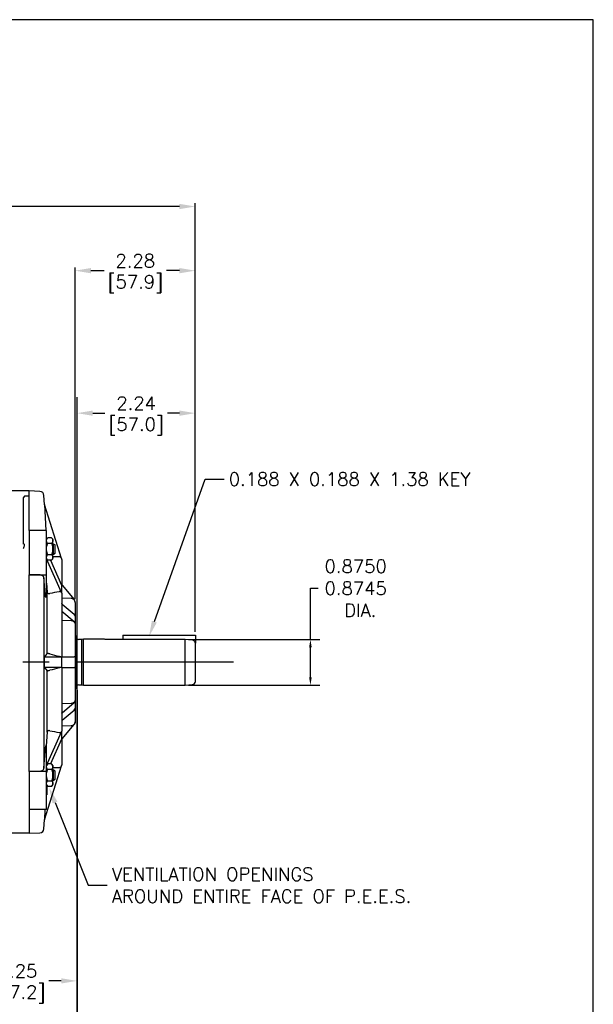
# Model space of a CAD drawing. Extents: x 897.4 to 937.4, y -8.5 to 19.5.
# Tile 14 of 14: x 926.5 to 937.4, y 0.8 to 19.5. Entities that reach past the tile are written whole.
import ezdxf
from ezdxf import colors
from ezdxf.entities.mleader import LeaderData, LeaderLine
from ezdxf.math import Vec2, Vec3

# ---------------------------------------------------------------- set-up
doc = ezdxf.new("R2010")
doc.units = 0
doc.header["$LTSCALE"] = 4
doc.header["$MEASUREMENT"] = 0
doc.linetypes.add('CENTER2', pattern=[1.125, 0.75, -0.125, 0.125, -0.125])
doc.layers.get('0').update_dxf_attribs({"linetype": 'CONTINUOUS'})
doc.layers.get('DEFPOINTS').update_dxf_attribs({"linetype": 'CONTINUOUS'})
for name, color, linetype in [('CENTER', 40, 'CENTER2'), ('DIMENSIONS', 140, 'CONTINUOUS'), ('TEXT', 140, 'CONTINUOUS'), ('TEXT @ 1', 140, 'CONTINUOUS')]:
    doc.layers.add(name, color=color, linetype=linetype)
doc.styles.get("Standard").update_dxf_attribs({"font": 'romans.shx'})
doc.dimstyles.new('DIMSTYLE_1', dxfattribs={"dimtxt": 0.1, "dimasz": 0.15, "dimexe": 0.18, "dimexo": 0.0625, "dimgap": 0.09, "dimtad": 0, "dimtih": 1, "dimtoh": 1, "dimdec": 3, "dimzin": 4, "dimdsep": 46, "dimtxsty": 'Standard', "dimcen": 0.09, "dimadec": 0, "dimazin": 0, "dimtp": 0.005, "dimtm": 0.005, "dimtfac": 1, "dimtdec": 3, "dimtofl": 0, "dimtmove": 0, "dimatfit": 3, "dimfxl": 0, "dimtolj": 1, "dimtzin": 4, "dimarcsym": 0})
doc.dimstyles.get("Standard").update_dxf_attribs({"dimtxt": 0.25, "dimasz": 0.3, "dimexe": 0.0625, "dimexo": 0.0625, "dimgap": 0.0625, "dimtad": 0, "dimtih": 1, "dimtoh": 1, "dimzin": 0, "dimdsep": 46, "dimtxsty": 'Standard', "dimcen": 0, "dimadec": 0, "dimazin": 0, "dimtfac": 1, "dimtofl": 0, "dimtmove": 0, "dimatfit": 3, "dimfxl": 0, "dimtolj": 1, "dimtzin": 0, "dimarcsym": 0})

# ---------------------------------------------------------------- blocks, each defined once
blk = doc.blocks.new('*D61')
at = {"layer": 'DEFPOINTS', "color": 0}
for p in [(929.67, 7.719), (929.67, 6.855), (932.043, 6.855)]:
    blk.add_point(p, dxfattribs=at)
at = {"layer": 'DIMENSIONS', "color": 0, "lineweight": -2}
for p, q in [((932.043, 7.719), (932.043, 8.691)), ((932.043, 8.691), (932.193, 8.691)), ((929.733, 7.719), (932.223, 7.719)), ((932.043, 7.005), (932.043, 7.569)), ((929.733, 6.855), (932.223, 6.855))]:
    blk.add_line(p, q, dxfattribs=at)
at = {"layer": 'DIMENSIONS', "color": 0}
for points in [[(932.018, 7.569), (932.068, 7.569), (932.043, 7.719)], [(932.018, 7.005), (932.068, 7.005), (932.043, 6.855)]]:
    blk.add_solid(points, dxfattribs=at)
at = {"layer": 'DIMENSIONS', "color": 0, "insert": (932.902, 8.691), "char_height": 0.25, "attachment_point": 5}
blk.add_mtext('\\A1;0.8750\\P0.8745\\P DIA.', dxfattribs=at)
blk = doc.blocks.new('*D72')
at = {"layer": 'DEFPOINTS', "color": 0}
for p in [(927.616, 6.825), (925.362, 2.873), (927.616, 1.251)]:
    blk.add_point(p, dxfattribs=at)
at = {"layer": 'TEXT', "color": 0, "lineweight": -2}
for p, q in [((927.616, 6.762), (927.616, 1.188)), ((925.362, 2.81), (925.362, 1.188)), ((925.662, 1.251), (925.897, 1.251)), ((927.316, 1.251), (927.081, 1.251))]:
    blk.add_line(p, q, dxfattribs=at)
at = {"layer": 'TEXT', "color": 0}
for points in [[(925.662, 1.301), (925.662, 1.201), (925.362, 1.251)], [(927.316, 1.301), (927.316, 1.201), (927.616, 1.251)]]:
    blk.add_solid(points, dxfattribs=at)
at = {"layer": 'TEXT', "color": 0, "char_height": 0.25, "attachment_point": 5}
for s, insert in [('\\A1;2.25', (926.489, 1.438)), ('\\A1;[57.2]', (926.489, 0.998))]:
    blk.add_mtext(s, dxfattribs=dict(at, insert=insert))
blk = doc.blocks.new('*D73')
at = {"layer": 'DEFPOINTS', "color": 0}
for p in [(927.616, 6.825), (924.862, 2.872), (927.616, -0.39)]:
    blk.add_point(p, dxfattribs=at)
at = {"layer": 'TEXT', "color": 0, "lineweight": -2}
for p, q in [((927.616, 6.762), (927.616, -0.452)), ((924.862, 2.81), (924.862, 1.094)), ((924.862, 0.969), (924.862, 0.085)), ((924.862, -0.04), (924.862, -0.452)), ((925.162, -0.39), (925.741, -0.39)), ((927.316, -0.39), (927.223, -0.39))]:
    blk.add_line(p, q, dxfattribs=at)
at = {"layer": 'TEXT', "color": 0}
for points in [[(925.162, -0.34), (925.162, -0.44), (924.862, -0.39)], [(927.316, -0.34), (927.316, -0.44), (927.616, -0.39)]]:
    blk.add_solid(points, dxfattribs=at)
at = {"layer": 'TEXT', "color": 0, "insert": (926.482, -0.39), "char_height": 0.25, "attachment_point": 5}
blk.add_mtext('\\A1; 2.75\\P [69.9]', dxfattribs=at)
blk = doc.blocks.new('*D79')
at = {"layer": 'DEFPOINTS', "color": 0}
for p in [(929.86, 12.01), (927.616, 7.7), (929.86, 7.805)]:
    blk.add_point(p, dxfattribs=at)
at = {"layer": 'TEXT', "color": 0, "lineweight": -2}
for p, q in [((927.616, 7.762), (927.616, 12.072)), ((927.916, 12.01), (928.146, 12.01)), ((929.56, 12.01), (929.33, 12.01)), ((929.86, 7.867), (929.86, 12.072))]:
    blk.add_line(p, q, dxfattribs=at)
at = {"layer": 'TEXT', "color": 0}
for points in [[(927.916, 12.06), (927.916, 11.96), (927.616, 12.01)], [(929.56, 12.06), (929.56, 11.96), (929.86, 12.01)]]:
    blk.add_solid(points, dxfattribs=at)
at = {"layer": 'TEXT', "color": 0, "char_height": 0.25, "attachment_point": 5}
for s, insert in [('\\A1;2.24', (928.738, 12.197)), ('\\A1;[57.0]', (928.738, 11.757))]:
    blk.add_mtext(s, dxfattribs=dict(at, insert=insert))
blk = doc.blocks.new('*D67')
at = {"layer": 'DEFPOINTS', "color": 0}
for p in [(929.86, 15.926), (929.86, 7.805), (916.276, 7.631)]:
    blk.add_point(p, dxfattribs=at)
at = {"layer": 'TEXT', "color": 0, "lineweight": -2}
for p, q in [((916.276, 7.693), (916.276, 15.989)), ((916.576, 15.926), (922.357, 15.926)), ((929.56, 15.926), (923.78, 15.926)), ((929.86, 7.867), (929.86, 15.989))]:
    blk.add_line(p, q, dxfattribs=at)
at = {"layer": 'TEXT', "color": 0}
for points in [[(916.576, 15.976), (916.576, 15.876), (916.276, 15.926)], [(929.56, 15.976), (929.56, 15.876), (929.86, 15.926)]]:
    blk.add_solid(points, dxfattribs=at)
at = {"layer": 'TEXT', "color": 0, "char_height": 0.25, "attachment_point": 5}
for s, insert in [('\\A1;13.58', (923.068, 16.114)), ('\\A1;[345.0]', (923.068, 15.673))]:
    blk.add_mtext(s, dxfattribs=dict(at, insert=insert))
blk = doc.blocks.new('*D70')
at = {"layer": 'DEFPOINTS', "color": 0}
for p in [(929.86, 14.71), (927.581, 8.425), (929.86, 7.805)]:
    blk.add_point(p, dxfattribs=at)
at = {"layer": 'TEXT', "color": 0, "lineweight": -2}
for p, q in [((927.581, 8.487), (927.581, 14.772)), ((929.86, 7.867), (929.86, 14.772)), ((927.881, 14.71), (928.129, 14.71)), ((929.56, 14.71), (929.313, 14.71))]:
    blk.add_line(p, q, dxfattribs=at)
at = {"layer": 'TEXT', "color": 0}
for points in [[(927.881, 14.76), (927.881, 14.66), (927.581, 14.71)], [(929.56, 14.76), (929.56, 14.66), (929.86, 14.71)]]:
    blk.add_solid(points, dxfattribs=at)
at = {"layer": 'TEXT', "color": 0, "char_height": 0.25, "attachment_point": 5}
for s, insert in [('\\A1;2.28', (928.721, 14.897)), ('\\A1;[57.9]', (928.721, 14.457))]:
    blk.add_mtext(s, dxfattribs=dict(at, insert=insert))

msp = doc.modelspace()

# ---------------------------------------------------------------- linework, layer by layer
for p, q in [((926.711, 10.5349), (924.141, 10.5349)), ((926.711, 4.049), (925.681, 4.049))]:
    msp.add_line(p, q)
at = {"color": 7, "linetype": 'Continuous', "lineweight": 25}
for p, q in [((926.9124, 10.5279), (926.711, 10.5349)), ((926.711, 9.7874), (926.711, 10.5349)), ((926.9986, 10.2784), (926.9895, 10.4521)), ((926.6212, 10.4355), (926.596, 10.4055)), ((926.596, 10.4055), (926.596, 9.5412)), ((926.711, 10.4355), (926.6212, 10.4355)), ((926.9985, 10.2787), (927.024, 9.7878)), ((927.3237, 9.2571), (926.9985, 10.2787)), ((927.036, 9.7878), (926.711, 9.7878)), ((926.711, 9.7878), (926.711, 8.9489)), ((927.036, 8.9489), (927.036, 9.7878)), ((926.596, 9.5378), (926.596, 9.5295)), ((927.0646, 9.6473), (927.036, 9.6187)), ((927.131, 9.6473), (927.0646, 9.6473)), ((927.131, 9.5409), (927.0646, 9.5409)), ((927.1595, 9.6187), (927.131, 9.6473)), ((927.1595, 9.5941), (927.1595, 9.6187)), ((927.1595, 9.4345), (927.1595, 9.5941)), ((927.171, 9.5295), (927.1595, 9.5295)), ((927.201, 9.5122), (927.171, 9.5295)), ((927.171, 9.4345), (927.171, 9.5295)), ((927.1595, 9.2749), (927.1595, 9.4345)), ((927.1595, 9.3395), (927.171, 9.3395)), ((927.171, 9.3395), (927.171, 9.4345)), ((927.171, 9.3395), (927.201, 9.3568)), ((927.201, 9.4345), (927.201, 9.5122)), ((927.201, 9.3568), (927.201, 9.4345)), ((927.036, 9.2502), (927.0646, 9.2217)), ((927.3237, 8.6108), (927.036, 9.2497)), ((927.0646, 9.3281), (927.131, 9.3281)), ((927.131, 9.2217), (927.0646, 9.2217)), ((927.1123, 9.2217), (927.3237, 8.7523)), ((927.131, 9.2217), (927.1595, 9.2502)), ((927.1595, 9.2502), (927.1595, 9.2749)), ((926.711, 8.9489), (927.036, 8.9489)), ((926.711, 8.9485), (926.711, 8.9489)), ((926.9124, 8.9434), (926.711, 8.9485)), ((926.711, 5.2208), (926.711, 8.9485)), ((926.9895, 8.8881), (926.9895, 5.2796)), ((927.036, 8.5506), (927.036, 8.9489)), ((927.036, 8.7889), (927.0478, 8.6188)), ((927.0478, 7.4563), (927.0478, 8.6188)), ((927.326, 8.5997), (927.326, 8.742)), ((927.326, 8.5977), (927.326, 8.5997)), ((927.3351, 8.747), (927.5623, 8.4761)), ((927.0135, 8.5272), (927.036, 8.5272)), ((927.036, 8.5272), (927.036, 8.5506)), ((927.5038, 8.5005), (927.326, 8.5068)), ((927.326, 8.2577), (927.5623, 8.0586)), ((927.3351, 8.3915), (927.5623, 8.2)), ((927.5038, 8.0758), (927.326, 8.0802)), ((927.6105, 7.7843), (927.581, 7.7843)), ((927.6105, 6.7997), (927.6105, 7.7843)), ((927.7069, 7.7203), (927.643, 7.7203)), ((927.7405, 7.7293), (927.7069, 7.7203)), ((927.7069, 6.8636), (927.7069, 7.7203)), ((928.1366, 7.7293), (927.7405, 7.7293)), ((927.7405, 6.8546), (927.7405, 7.7293)), ((929.6705, 7.719), (928.1493, 7.719)), ((928.4855, 7.8046), (929.8605, 7.8046)), ((928.4855, 7.8046), (928.4855, 7.7696)), ((928.4855, 7.7696), (928.4855, 7.719)), ((929.6705, 6.8546), (929.6705, 7.719)), ((929.8057, 7.7069), (929.6705, 7.719)), ((929.8605, 7.8046), (929.8605, 7.7696)), ((929.8605, 7.7696), (929.8605, 7.6531)), ((929.8605, 7.6181), (929.8605, 7.6531)), ((926.9985, 7.392), (927.3237, 7.392)), ((927.326, 7.3926), (927.326, 7.3928)), ((927.326, 7.1913), (927.326, 7.3926)), ((927.3351, 7.392), (927.5623, 7.392)), ((927.581, 7.392), (927.5623, 7.392)), ((926.9985, 7.192), (927.0478, 7.1277)), ((927.3237, 7.192), (926.9985, 7.192)), ((927.0478, 5.9651), (927.0478, 7.1277)), ((927.326, 7.1911), (927.326, 7.1913)), ((927.3351, 7.192), (927.5623, 7.192)), ((927.5623, 7.192), (927.581, 7.192)), ((927.581, 6.7997), (927.6105, 6.7997)), ((927.643, 6.8636), (927.7069, 6.8636)), ((927.7069, 6.8636), (927.7405, 6.8546)), ((927.7405, 6.8546), (929.6705, 6.8546)), ((929.6705, 6.8546), (929.8057, 6.8664)), ((927.5038, 6.5081), (927.326, 6.5037)), ((927.3351, 6.3338), (927.5623, 6.5253)), ((927.3351, 6.1924), (927.5623, 6.3839)), ((927.036, 5.3342), (927.3237, 5.9731)), ((927.5038, 6.0834), (927.326, 6.0772)), ((927.326, 5.9843), (927.326, 5.9863)), ((927.326, 5.8419), (927.326, 5.9843)), ((927.3351, 5.8369), (927.5623, 6.1078)), ((927.0478, 5.9651), (927.0297, 5.7032)), ((927.3237, 5.8317), (927.1123, 5.3622)), ((926.9895, 5.2796), (927.0189, 5.6798)), ((927.036, 5.7032), (927.0189, 5.7032)), ((927.036, 5.6798), (927.036, 5.7032)), ((927.036, 5.2204), (927.036, 5.6798)), ((926.711, 5.2208), (926.9124, 5.2258)), ((926.9985, 4.3052), (927.3237, 5.3268)), ((927.0646, 5.3622), (927.036, 5.3337)), ((927.131, 5.3622), (927.0646, 5.3622)), ((927.131, 5.2558), (927.0646, 5.2558)), ((927.1595, 5.3337), (927.131, 5.3622)), ((927.1595, 5.309), (927.1595, 5.3337)), ((927.1595, 5.1494), (927.1595, 5.309)), ((927.171, 5.2444), (927.1595, 5.2444)), ((927.201, 5.2271), (927.171, 5.2444)), ((927.171, 5.1494), (927.171, 5.2444)), ((927.201, 5.1494), (927.201, 5.2271)), ((926.711, 5.2204), (926.711, 5.2208)), ((927.036, 5.2204), (926.711, 5.2204)), ((926.711, 5.2204), (926.711, 4.5036)), ((927.036, 4.5036), (927.036, 5.2204)), ((927.0646, 5.0431), (927.131, 5.0431)), ((927.1595, 4.9899), (927.1595, 5.1494)), ((927.1595, 5.0544), (927.171, 5.0544)), ((927.171, 5.0544), (927.171, 5.1494)), ((927.171, 5.0544), (927.201, 5.0718)), ((927.201, 5.0718), (927.201, 5.1494)), ((927.036, 4.9652), (927.0646, 4.9367)), ((927.046, 4.9552), (927.046, 4.7737)), ((927.131, 4.9367), (927.0646, 4.9367)), ((927.131, 4.9367), (927.1595, 4.9652)), ((927.1595, 4.9652), (927.1595, 4.9899)), ((927.036, 4.7737), (927.046, 4.7737)), ((926.711, 4.504), (926.711, 4.049)), ((926.711, 4.5036), (927.036, 4.5036)), ((927.0088, 4.5036), (926.9985, 4.3052)), ((926.9895, 4.1318), (926.9985, 4.3052)), ((926.711, 4.049), (926.9124, 4.056))]:
    msp.add_line(p, q, dxfattribs=at)
for centre, radius, start, end in [((926.9096, 10.448), 0.08, 3, 88), ((927.276, 9.242), 0.05, 0, 17.66), ((927.501, 8.4247), 0.08, 0, 40), ((927.533, 8.1619), 0.0481, 2.08989, 52.3829), ((927.533, 8.0205), 0.0481, 2.08989, 52.3828), ((927.643, 7.7528), 0.0325, 180, 270), ((929.8005, 6.9262), 0.06, 275, 0), ((927.643, 6.8311), 0.0325, 90, 180), ((927.533, 6.5635), 0.0481, 307.6172, 357.91011), ((927.533, 6.422), 0.0481, 307.6171, 357.91011), ((927.501, 6.1592), 0.08, 320, 0), ((927.276, 5.342), 0.05, 342.34, 360), ((926.9096, 4.136), 0.08, 272, 357)]:
    msp.add_arc(centre, radius, start, end, dxfattribs=at)
for centre, major_axis, ratio, start_param, end_param in [((928.341, 7.292), (7.859, -0.1732), 0.2535305, 1.7123078, 1.7272853), ((928.341, 7.292), (7.855, 1.3435), 0.1886182, 1.6744728, 1.6974149), ((927.276, 8.751), (0.0492, -0.0148), 0.6161419, 0.183394, 0.4916192), ((927.276, 8.5906), (0.0481, 0.0191), 0.7134249, 6.0070491, 6.3152742), ((928.341, 7.292), (7.859, -1.9942), 0.0193714, 4.5584373, 4.5813794), ((927.276, 7.4054), (0.05, -0.0128), 0.0762833, 5.994556, 6.3027811), ((928.341, 7.292), (7.859, 1.9942), 0.0193714, 1.7018059, 1.724748), ((927.276, 7.1786), (0.05, 0.0128), 0.0762833, 6.2635895, 6.5718147), ((928.341, 7.292), (7.855, -1.3435), 0.1886182, 4.5857704, 4.6087125), ((927.276, 5.9933), (0.0481, -0.0191), 0.7134249, 6.2510964, 6.5593215), ((927.276, 5.8329), (0.0492, 0.0148), 0.6161419, 5.7915661, 6.0997913), ((928.341, 7.292), (7.859, 0.1732), 0.2535305, 4.5559, 4.5708775)]:
    msp.add_ellipse(centre, major_axis=major_axis, ratio=ratio, start_param=start_param, end_param=end_param, dxfattribs=at)
for points, knots in [([(926.596, 9.5412), (926.599, 9.5405), (926.6016, 9.5394), (926.6063, 9.5362), (926.6084, 9.5341), (926.6117, 9.5288), (926.613, 9.5257), (926.6148, 9.5185), (926.6153, 9.5143), (926.6153, 9.5053), (926.6148, 9.5005), (926.6131, 9.49), (926.6118, 9.4846), (926.6084, 9.4735), (926.6063, 9.4677), (926.6016, 9.4562), (926.599, 9.4505), (926.596, 9.4448)], [0, 0, 0, 0, 0.125, 0.125, 0.25, 0.25, 0.375, 0.375, 0.5, 0.5, 0.625, 0.625, 0.75, 0.75, 0.875, 0.875, 1, 1, 1, 1]), ([(927.036, 9.5941), (927.036, 9.6034), (927.0389, 9.6125), (927.0465, 9.6258), (927.0496, 9.6303), (927.0565, 9.6389), (927.0604, 9.6431), (927.0646, 9.6473)], [0, 0, 0, 0, 0.5, 0.5, 0.75, 0.75, 1, 1, 1, 1]), ([(927.0646, 9.5409), (927.0562, 9.5492), (927.0491, 9.5577), (927.0416, 9.571), (927.0395, 9.5755), (927.0368, 9.5846), (927.036, 9.5894), (927.036, 9.5941)], [0, 0, 0, 0, 0.5, 0.5, 0.75, 0.75, 1, 1, 1, 1]), ([(927.036, 9.4345), (927.036, 9.4532), (927.0389, 9.4714), (927.0465, 9.4981), (927.0496, 9.5069), (927.0565, 9.5241), (927.0604, 9.5326), (927.0646, 9.5409)], [0, 0, 0, 0, 0.5, 0.5, 0.75, 0.75, 1, 1, 1, 1]), ([(927.131, 9.6473), (927.1394, 9.6389), (927.1465, 9.6304), (927.154, 9.6171), (927.1561, 9.6127), (927.1588, 9.6035), (927.1595, 9.5988), (927.1595, 9.5941)], [0, 0, 0, 0, 0.5, 0.5, 0.75, 0.75, 1, 1, 1, 1]), ([(927.1595, 9.5941), (927.1595, 9.5847), (927.1567, 9.5756), (927.1491, 9.5623), (927.146, 9.5579), (927.1391, 9.5493), (927.1352, 9.545), (927.131, 9.5409)], [0, 0, 0, 0, 0.5, 0.5, 0.75, 0.75, 1, 1, 1, 1]), ([(927.131, 9.5409), (927.1394, 9.5242), (927.1465, 9.5072), (927.154, 9.4807), (927.1561, 9.4717), (927.1588, 9.4533), (927.1595, 9.4439), (927.1595, 9.4345)], [0, 0, 0, 0, 0.5, 0.5, 0.75, 0.75, 1, 1, 1, 1]), ([(927.0646, 9.3281), (927.0562, 9.3448), (927.0491, 9.3618), (927.0416, 9.3883), (927.0395, 9.3973), (927.0368, 9.4157), (927.036, 9.4251), (927.036, 9.4345)], [0, 0, 0, 0, 0.5, 0.5, 0.75, 0.75, 1, 1, 1, 1]), ([(927.1595, 9.4345), (927.1595, 9.4158), (927.1567, 9.3976), (927.1491, 9.3709), (927.146, 9.3621), (927.1391, 9.3449), (927.1352, 9.3364), (927.131, 9.3281)], [0, 0, 0, 0, 0.5, 0.5, 0.75, 0.75, 1, 1, 1, 1]), ([(927.036, 9.2749), (927.036, 9.2843), (927.0389, 9.2934), (927.0465, 9.3067), (927.0496, 9.3111), (927.0565, 9.3197), (927.0604, 9.324), (927.0646, 9.3281)], [0, 0, 0, 0, 0.5, 0.5, 0.75, 0.75, 1, 1, 1, 1]), ([(927.0646, 9.2217), (927.0562, 9.2301), (927.0491, 9.2386), (927.0416, 9.2518), (927.0395, 9.2563), (927.0368, 9.2655), (927.036, 9.2702), (927.036, 9.2749)], [0, 0, 0, 0, 0.5, 0.5, 0.75, 0.75, 1, 1, 1, 1]), ([(927.131, 9.3281), (927.1394, 9.3198), (927.1465, 9.3113), (927.154, 9.298), (927.1561, 9.2935), (927.1588, 9.2843), (927.1595, 9.2796), (927.1595, 9.2749)], [0, 0, 0, 0, 0.5, 0.5, 0.75, 0.75, 1, 1, 1, 1]), ([(927.1595, 9.2749), (927.1595, 9.2656), (927.1567, 9.2565), (927.1491, 9.2432), (927.146, 9.2387), (927.1391, 9.2301), (927.1352, 9.2259), (927.131, 9.2217)], [0, 0, 0, 0, 0.5, 0.5, 0.75, 0.75, 1, 1, 1, 1]), ([(927.326, 9.2394), (927.326, 9.2427), (927.3257, 9.246), (927.3244, 9.2524), (927.3235, 9.2556), (927.3197, 9.2648), (927.3159, 9.2703), (927.3065, 9.2795), (927.3009, 9.2831), (927.289, 9.2879), (927.2825, 9.2891), (927.276, 9.289)], [0, 0, 0, 0, 0.125, 0.125, 0.25, 0.25, 0.5, 0.5, 0.75, 0.75, 1, 1, 1, 1]), ([(926.9895, 8.8881), (926.9889, 8.8952), (926.9867, 8.9022), (926.9807, 8.912), (926.9783, 8.9151), (926.9728, 8.921), (926.9696, 8.9238), (926.9626, 8.9289), (926.9588, 8.9312), (926.9506, 8.9353), (926.9462, 8.9371), (926.937, 8.94), (926.9323, 8.9412), (926.9225, 8.9428), (926.9174, 8.9433), (926.9124, 8.9434)], [0, 0, 0, 0, 0.25, 0.25, 0.375, 0.375, 0.5, 0.5, 0.625, 0.625, 0.75, 0.75, 0.875, 0.875, 1, 1, 1, 1]), ([(927.0478, 8.6188), (927.0481, 8.614), (927.0496, 8.6095), (927.055, 8.6016), (927.0588, 8.5983), (927.0681, 8.5934), (927.0736, 8.5918), (927.0852, 8.5905), (927.0915, 8.5908), (927.0977, 8.592)], [0, 0, 0, 0, 0.25, 0.25, 0.5, 0.5, 0.75, 0.75, 1, 1, 1, 1]), ([(927.326, 8.5977), (927.326, 8.6002), (927.3257, 8.6027), (927.3244, 8.6074), (927.3235, 8.6096), (927.3197, 8.6159), (927.3159, 8.6195), (927.3065, 8.6248), (927.3009, 8.6266), (927.289, 8.6281), (927.2825, 8.6278), (927.276, 8.6266)], [0, 0, 0, 0, 0.125, 0.125, 0.25, 0.25, 0.5, 0.5, 0.75, 0.75, 1, 1, 1, 1]), ([(927.0135, 8.5506), (927.0138, 8.5469), (927.014, 8.5436), (927.0146, 8.5378), (927.0149, 8.5353), (927.0154, 8.5313), (927.0157, 8.5298), (927.0162, 8.5277), (927.0165, 8.5272), (927.0167, 8.5272)], [0, 0, 0, 0, 0.25, 0.25, 0.5, 0.5, 0.75, 0.75, 1, 1, 1, 1]), ([(927.5809, 8.4247), (927.5804, 8.4347), (927.578, 8.4443), (927.5719, 8.4579), (927.5695, 8.4622), (927.5639, 8.4703), (927.5606, 8.4741), (927.5536, 8.481), (927.5498, 8.4842), (927.5416, 8.4897), (927.5372, 8.4921), (927.5236, 8.498), (927.5138, 8.5002), (927.5038, 8.5005)], [0, 0, 0, 0, 0.25, 0.25, 0.375, 0.375, 0.5, 0.5, 0.625, 0.625, 0.75, 0.75, 1, 1, 1, 1]), ([(927.5809, 8.0222), (927.5804, 8.0293), (927.578, 8.0361), (927.5719, 8.0457), (927.5695, 8.0487), (927.5639, 8.0544), (927.5606, 8.0572), (927.5536, 8.0621), (927.5498, 8.0643), (927.5416, 8.0682), (927.5372, 8.0699), (927.5236, 8.074), (927.5138, 8.0756), (927.5038, 8.0758)], [0, 0, 0, 0, 0.25, 0.25, 0.375, 0.375, 0.5, 0.5, 0.625, 0.625, 0.75, 0.75, 1, 1, 1, 1]), ([(927.5809, 8.1636), (927.581, 8.1519), (927.5811, 8.1283), (927.5811, 8.1047), (927.581, 8.0929)], [0, 0, 0, 0, 0.4999127, 1, 1, 1, 1]), ([(927.581, 8.0929), (927.5811, 8.0811), (927.5811, 8.0576), (927.581, 8.034), (927.5809, 8.0222)], [0, 0, 0, 0, 0.50008732, 1, 1, 1, 1]), ([(928.1493, 7.719), (928.1408, 7.7256), (928.132, 7.7325), (928.1364, 7.7291), (928.1366, 7.7289)], [0, 0, 0, 0, 0.9581953, 1, 1, 1, 1]), ([(929.8605, 7.6453), (929.8605, 7.6529), (929.8592, 7.6604), (929.8539, 7.6746), (929.85, 7.6811), (929.8426, 7.6896), (929.8398, 7.6922), (929.8339, 7.6968), (929.8307, 7.6989), (929.8206, 7.7041), (929.8133, 7.7062), (929.8057, 7.7069)], [0, 0, 0, 0, 0.25, 0.25, 0.5, 0.5, 0.625, 0.625, 0.75, 0.75, 1, 1, 1, 1]), ([(929.8605, 7.292), (929.8605, 7.3725), (929.8605, 7.4508), (929.8605, 7.5786), (929.8605, 7.6245), (929.8605, 7.6453)], [0, 0, 0, 0, 0.5, 0.5, 1, 1, 1, 1]), ([(927.0977, 7.4473), (927.0915, 7.4489), (927.0853, 7.4504), (927.0765, 7.4524), (927.0737, 7.453), (927.0684, 7.4541), (927.0658, 7.4546), (927.0589, 7.4558), (927.055, 7.4564), (927.0497, 7.4568), (927.0481, 7.4567), (927.0478, 7.4563)], [0, 0, 0, 0, 0.25, 0.25, 0.375, 0.375, 0.5, 0.5, 0.75, 0.75, 1, 1, 1, 1]), ([(927.276, 7.4015), (927.2825, 7.3999), (927.2889, 7.3984), (927.2979, 7.3963), (927.3008, 7.3957), (927.3062, 7.3946), (927.3088, 7.3941), (927.3158, 7.3929), (927.3196, 7.3924), (927.3247, 7.3921), (927.326, 7.3923), (927.326, 7.3928)], [0, 0, 0, 0, 0.25, 0.25, 0.375, 0.375, 0.5, 0.5, 0.75, 0.75, 1, 1, 1, 1]), ([(927.5809, 7.392), (927.581, 7.3753), (927.5811, 7.342), (927.5811, 7.3086), (927.581, 7.292)], [0, 0, 0, 0, 0.4999127, 1, 1, 1, 1]), ([(927.581, 7.292), (927.5811, 7.2753), (927.5811, 7.242), (927.581, 7.2086), (927.5809, 7.192)], [0, 0, 0, 0, 0.5000873, 1, 1, 1, 1]), ([(929.8605, 6.9262), (929.8605, 6.9262), (929.8605, 6.9647), (929.8605, 7.1019), (929.8605, 7.195), (929.8605, 7.292)], [0, 0, 0, 0, 0.5, 0.5, 1, 1, 1, 1]), ([(927.0478, 7.1277), (927.0481, 7.1272), (927.0496, 7.1271), (927.055, 7.1275), (927.0588, 7.1281), (927.0681, 7.1297), (927.0736, 7.1309), (927.0852, 7.1335), (927.0915, 7.135), (927.0977, 7.1366)], [0, 0, 0, 0, 0.25, 0.25, 0.5, 0.5, 0.75, 0.75, 1, 1, 1, 1]), ([(927.326, 7.1911), (927.326, 7.1914), (927.3257, 7.1916), (927.3244, 7.1918), (927.3235, 7.1918), (927.3197, 7.1916), (927.3159, 7.191), (927.3065, 7.1894), (927.3009, 7.1883), (927.289, 7.1856), (927.2825, 7.184), (927.276, 7.1824)], [0, 0, 0, 0, 0.125, 0.125, 0.25, 0.25, 0.5, 0.5, 0.75, 0.75, 1, 1, 1, 1]), ([(927.5809, 7.192), (927.5798, 7.192), (927.5781, 7.192), (927.5699, 7.192), (927.5669, 7.192)], [0, 0, 0, 0, 0.6408319, 1, 1, 1, 1]), ([(927.5809, 6.5617), (927.5804, 6.5547), (927.578, 6.5478), (927.5719, 6.5382), (927.5695, 6.5352), (927.5639, 6.5295), (927.5606, 6.5268), (927.5536, 6.5219), (927.5498, 6.5197), (927.5416, 6.5158), (927.5372, 6.5141), (927.5236, 6.5099), (927.5138, 6.5083), (927.5038, 6.5081)], [0, 0, 0, 0, 0.25, 0.25, 0.375, 0.375, 0.5, 0.5, 0.625, 0.625, 0.75, 0.75, 1, 1, 1, 1]), ([(927.5809, 6.5617), (927.581, 6.5499), (927.5811, 6.5264), (927.5811, 6.5028), (927.581, 6.491)], [0, 0, 0, 0, 0.4999127, 1, 1, 1, 1]), ([(927.581, 6.491), (927.5811, 6.4792), (927.5811, 6.4556), (927.581, 6.4321), (927.5809, 6.4203)], [0, 0, 0, 0, 0.5000873, 1, 1, 1, 1]), ([(927.5809, 6.1592), (927.5804, 6.1493), (927.578, 6.1396), (927.5719, 6.126), (927.5695, 6.1218), (927.5639, 6.1137), (927.5606, 6.1098), (927.5536, 6.1029), (927.5498, 6.0998), (927.5416, 6.0942), (927.5372, 6.0918), (927.5236, 6.086), (927.5138, 6.0837), (927.5038, 6.0834)], [0, 0, 0, 0, 0.25, 0.25, 0.375, 0.375, 0.5, 0.5, 0.625, 0.625, 0.75, 0.75, 1, 1, 1, 1]), ([(927.0977, 5.9919), (927.0915, 5.9931), (927.0853, 5.9934), (927.0765, 5.9925), (927.0737, 5.9919), (927.0684, 5.9904), (927.0658, 5.9894), (927.0589, 5.9857), (927.055, 5.9824), (927.0497, 5.9745), (927.0481, 5.9699), (927.0478, 5.9651)], [0, 0, 0, 0, 0.25, 0.25, 0.375, 0.375, 0.5, 0.5, 0.75, 0.75, 1, 1, 1, 1]), ([(927.276, 5.9574), (927.2825, 5.9561), (927.2889, 5.9559), (927.2979, 5.957), (927.3008, 5.9576), (927.3062, 5.9593), (927.3088, 5.9604), (927.3158, 5.9644), (927.3196, 5.968), (927.3247, 5.9763), (927.326, 5.9812), (927.326, 5.9863)], [0, 0, 0, 0, 0.25, 0.25, 0.375, 0.375, 0.5, 0.5, 0.75, 0.75, 1, 1, 1, 1]), ([(927.022, 5.7022), (927.0218, 5.7022), (927.0211, 5.7022), (927.02, 5.6934), (927.0193, 5.6836), (927.0189, 5.6798)], [0, 0, 0, 0, 0.287134, 0.7162695, 1, 1, 1, 1]), ([(926.9124, 5.2258), (926.9174, 5.2259), (926.9223, 5.2264), (926.9319, 5.2279), (926.9366, 5.229), (926.9458, 5.2318), (926.9501, 5.2335), (926.9583, 5.2374), (926.9622, 5.2396), (926.9692, 5.2445), (926.9724, 5.2472), (926.978, 5.253), (926.9805, 5.2561), (926.9866, 5.2656), (926.9889, 5.2725), (926.9895, 5.2796)], [0, 0, 0, 0, 0.125, 0.125, 0.25, 0.25, 0.375, 0.375, 0.5, 0.5, 0.625, 0.625, 0.75, 0.75, 1, 1, 1, 1]), ([(927.036, 5.309), (927.036, 5.3183), (927.0389, 5.3274), (927.0465, 5.3408), (927.0496, 5.3452), (927.0565, 5.3538), (927.0604, 5.358), (927.0646, 5.3622)], [0, 0, 0, 0, 0.5, 0.5, 0.75, 0.75, 1, 1, 1, 1]), ([(927.0646, 5.2558), (927.0562, 5.2641), (927.0491, 5.2727), (927.0416, 5.2859), (927.0395, 5.2904), (927.0368, 5.2996), (927.036, 5.3043), (927.036, 5.309)], [0, 0, 0, 0, 0.5, 0.5, 0.75, 0.75, 1, 1, 1, 1]), ([(927.036, 5.1494), (927.036, 5.1681), (927.0389, 5.1863), (927.0465, 5.213), (927.0496, 5.2218), (927.0565, 5.239), (927.0604, 5.2475), (927.0646, 5.2558)], [0, 0, 0, 0, 0.5, 0.5, 0.75, 0.75, 1, 1, 1, 1]), ([(927.131, 5.3622), (927.1394, 5.3538), (927.1465, 5.3453), (927.154, 5.3321), (927.1561, 5.3276), (927.1588, 5.3184), (927.1595, 5.3137), (927.1595, 5.309)], [0, 0, 0, 0, 0.5, 0.5, 0.75, 0.75, 1, 1, 1, 1]), ([(927.1595, 5.309), (927.1595, 5.2997), (927.1567, 5.2906), (927.1491, 5.2772), (927.146, 5.2728), (927.1391, 5.2642), (927.1352, 5.26), (927.131, 5.2558)], [0, 0, 0, 0, 0.5, 0.5, 0.75, 0.75, 1, 1, 1, 1]), ([(927.131, 5.2558), (927.1394, 5.2391), (927.1465, 5.2221), (927.154, 5.1956), (927.1561, 5.1866), (927.1588, 5.1683), (927.1595, 5.1588), (927.1595, 5.1494)], [0, 0, 0, 0, 0.5, 0.5, 0.75, 0.75, 1, 1, 1, 1]), ([(927.276, 5.295), (927.2825, 5.2949), (927.2889, 5.296), (927.2979, 5.2996), (927.3008, 5.3011), (927.3062, 5.3046), (927.3088, 5.3067), (927.3158, 5.3136), (927.3196, 5.3192), (927.3247, 5.3313), (927.326, 5.3379), (927.326, 5.3446)], [0, 0, 0, 0, 0.25, 0.25, 0.375, 0.375, 0.5, 0.5, 0.75, 0.75, 1, 1, 1, 1]), ([(927.0646, 5.0431), (927.0562, 5.0597), (927.0491, 5.0768), (927.0416, 5.1033), (927.0395, 5.1122), (927.0368, 5.1306), (927.036, 5.14), (927.036, 5.1494)], [0, 0, 0, 0, 0.5, 0.5, 0.75, 0.75, 1, 1, 1, 1]), ([(927.036, 4.9899), (927.036, 4.9992), (927.0389, 5.0083), (927.0465, 5.0216), (927.0496, 5.0261), (927.0565, 5.0347), (927.0604, 5.0389), (927.0646, 5.0431)], [0, 0, 0, 0, 0.5, 0.5, 0.75, 0.75, 1, 1, 1, 1]), ([(927.1595, 5.1494), (927.1595, 5.1308), (927.1567, 5.1126), (927.1491, 5.0859), (927.146, 5.0771), (927.1391, 5.0598), (927.1352, 5.0514), (927.131, 5.0431)], [0, 0, 0, 0, 0.5, 0.5, 0.75, 0.75, 1, 1, 1, 1]), ([(927.131, 5.0431), (927.1394, 5.0347), (927.1465, 5.0262), (927.154, 5.0129), (927.1561, 5.0085), (927.1588, 4.9993), (927.1595, 4.9946), (927.1595, 4.9899)], [0, 0, 0, 0, 0.5, 0.5, 0.75, 0.75, 1, 1, 1, 1]), ([(927.0646, 4.9367), (927.0562, 4.945), (927.0491, 4.9535), (927.0416, 4.9668), (927.0395, 4.9713), (927.0368, 4.9804), (927.036, 4.9852), (927.036, 4.9899)], [0, 0, 0, 0, 0.5, 0.5, 0.75, 0.75, 1, 1, 1, 1]), ([(927.1595, 4.9899), (927.1595, 4.9805), (927.1567, 4.9714), (927.1491, 4.9581), (927.146, 4.9537), (927.1391, 4.9451), (927.1352, 4.9408), (927.131, 4.9367)], [0, 0, 0, 0, 0.5, 0.5, 0.75, 0.75, 1, 1, 1, 1])]:
    msp.add_open_spline(points, degree=3, knots=knots, dxfattribs=at)
for points in [[(927.326, 9.2394), (927.326, 9.2162), (927.326, 9.04), (927.326, 8.7403)], [(927.0135, 8.5506), (927.0055, 8.6631), (926.9975, 8.7756), (926.9895, 8.8881)], [(927.326, 8.7577), (927.329, 8.7542), (927.332, 8.7506), (927.3351, 8.747)], [(927.326, 8.5977), (927.326, 8.2652), (927.326, 7.8398), (927.326, 7.3928)], [(927.3351, 8.3915), (927.332, 8.3941), (927.329, 8.3968), (927.326, 8.3998)], [(927.581, 8.4247), (927.581, 8.4247), (927.581, 8.3054), (927.581, 8.0929)], [(927.581, 8.0929), (927.581, 7.8805), (927.581, 7.5924), (927.581, 7.292)], [(927.0478, 7.4563), (927.0314, 7.4348), (927.0149, 7.4134), (926.9985, 7.392)], [(926.9985, 7.192), (926.9986, 7.2586), (926.9986, 7.3253), (926.9985, 7.392)], [(927.326, 7.3929), (927.329, 7.3923), (927.332, 7.392), (927.3351, 7.392)], [(927.581, 7.292), (927.581, 6.9915), (927.581, 6.7034), (927.581, 6.491)], [(927.3351, 7.192), (927.332, 7.192), (927.329, 7.1917), (927.326, 7.191)], [(927.326, 7.1911), (927.326, 6.7441), (927.326, 6.3187), (927.326, 5.9863)], [(927.581, 6.491), (927.581, 6.2786), (927.581, 6.1592), (927.581, 6.1592)], [(927.326, 6.3269), (927.329, 6.329), (927.332, 6.3313), (927.3351, 6.3338)], [(927.3351, 6.1924), (927.332, 6.1899), (927.329, 6.1871), (927.326, 6.1841)], [(927.326, 5.8436), (927.326, 5.544), (927.326, 5.3677), (927.326, 5.3446)], [(927.326, 5.8262), (927.329, 5.8298), (927.332, 5.8333), (927.3351, 5.8369)]]:
    msp.add_open_spline(points, degree=3, dxfattribs=at)
at = {"layer": 'CENTER'}
msp.add_line((930.5856, 7.292), (916.9691, 7.292), dxfattribs=at)
at = {"layer": 'DEFPOINTS'}
msp.add_lwpolyline([(897.4093, -8.5339), (937.4093, -8.5339), (937.4093, 19.4661), (897.4093, 19.4661)], close=True, dxfattribs=at)
at = {"layer": 'DIMENSIONS'}
msp.add_line((927.6156, 12.3096), (927.6156, -0.9282), dxfattribs=at)

# ---------------------------------------------------------------- dimensions: what is measured, and where the dimension line sits
dim = msp.add_linear_dim(base=(932.043, 6.8546), p1=(929.6705, 7.719), p2=(929.6705, 6.8546), angle=270, text='0.8750\\P0.8745\\P DIA.', dimstyle='DIMSTYLE_1', override={"dimtxt": 0.25}, dxfattribs=at)
dim.commit()
dim.dimension.update_dxf_attribs({"geometry": '*D61', "text_midpoint": (932.902, 8.6907), "dimtype": 160})
at = {"layer": 'TEXT @ 1'}
for base, p1, p2, picture, middle in [((929.8605, 15.9261), (916.276, 7.631), (929.8605, 7.8046), '*D67', (923.0683, 15.9261)), ((929.8605, 14.7099), (927.581, 8.4247), (929.8605, 7.8046), '*D70', (928.7208, 14.7099)), ((929.8605, 12.0096), (927.6156, 7.6997), (929.8605, 7.8046), '*D79', (928.738, 12.0096)), ((927.6156, 1.2506), (925.3621, 2.873), (927.6156, 6.8247), '*D72', (926.4889, 1.2506))]:
    dim = msp.add_linear_dim(base=base, p1=p1, p2=p2, dimstyle='Standard', override={"dimscale": 1, "dimtxt": 0.25, "dimpost": '\\X', "dimtix": 0, "dimtofl": 0, "dimtmove": 0, "dimatfit": 3}, dxfattribs=at)
    dim.commit()
    dim.dimension.update_dxf_attribs({"geometry": picture, "text_midpoint": middle})
dim = msp.add_linear_dim(base=(927.6156, -0.3896), p1=(924.8621, 2.8722), p2=(927.6156, 6.8247), text=' <>', dimstyle='Standard', override={"dimscale": 1, "dimtxt": 0.25, "dimpost": '\\X', "dimtix": 0, "dimtofl": 0, "dimtmove": 0, "dimatfit": 3}, dxfattribs=at)
dim.commit()
dim.dimension.update_dxf_attribs({"geometry": '*D73', "text_midpoint": (926.4818, -0.3896), "dimtype": 160})

# ---------------------------------------------------------------- leaders
at = {"layer": 'TEXT'}
ml = msp.add_multileader_mtext('Standard', dxfattribs=at)
ml.set_content('0.188 X 0.188 X 1.38 KEY', color=256)
ml.set_leader_properties()
ml.build(insert=Vec2(0, 0))
ml.multileader.update_dxf_attribs({"text_left_attachment_type": 2, "text_right_attachment_type": 2, "dogleg_length": 0.36, "arrow_head_size": 0.3})
ctx = ml.context
ctx.base_point, ctx.char_height, ctx.arrow_head_size, ctx.landing_gap_size, ctx.plane_origin = Vec3(930.4043, 10.7594), 0.25, 0.3, 0.09, Vec3(928.9821, 7.7762)
ctx.left_attachment, ctx.right_attachment = 2, 2
notes = []
notes.append((ctx, [(0, (1, 1, 0), (930.0443, 10.7594), (1, 0), 0.36, [(0, [(928.9821, 7.7762)], 0, [])])]))
ctx.mtext.insert, ctx.mtext.flow_direction = Vec3(930.4943, 10.8844), 5
ml = msp.add_multileader_mtext('Standard', dxfattribs=at)
ml.set_content('VENTILATION OPENINGS \\PAROUND ENTIRE FACE OF P.E.E.S.', color=256)
ml.set_leader_properties()
ml.build(insert=Vec2(0, 0))
ml.multileader.update_dxf_attribs({"text_left_attachment_type": 2, "text_right_attachment_type": 2, "dogleg_length": 0.36, "arrow_head_size": 0.3})
ctx = ml.context
ctx.base_point, ctx.char_height, ctx.arrow_head_size, ctx.landing_gap_size, ctx.plane_origin = Vec3(928.1879, 3.063), 0.25, 0.3, 0.09, Vec3(927.0871, 4.9108)
ctx.left_attachment, ctx.right_attachment = 2, 2
notes.append((ctx, [(0, (1, 1, 0), (927.8279, 3.063), (1, 0), 0.36, [(0, [(927.0871, 4.9108)], 0, [])])]))
ctx.mtext.insert, ctx.mtext.flow_direction = Vec3(928.2779, 3.3963), 5
for ctx, leaders in notes:
    for number, flags, end, landing, length, lines in leaders:
        leader = LeaderData()
        leader.index, (leader.has_last_leader_line, leader.has_dogleg_vector, leader.attachment_direction) = number, flags
        leader.last_leader_point, leader.dogleg_vector, leader.dogleg_length = Vec3(end), Vec3(landing), length
        for number, points, colour, breaks in lines:
            line = LeaderLine()
            line.index, line.vertices, line.color, line.breaks = number, Vec3.list(points), colors.encode_raw_color(colour), breaks
            leader.lines.append(line)
        ctx.leaders.append(leader)

doc.saveas('drawing.dxf')
